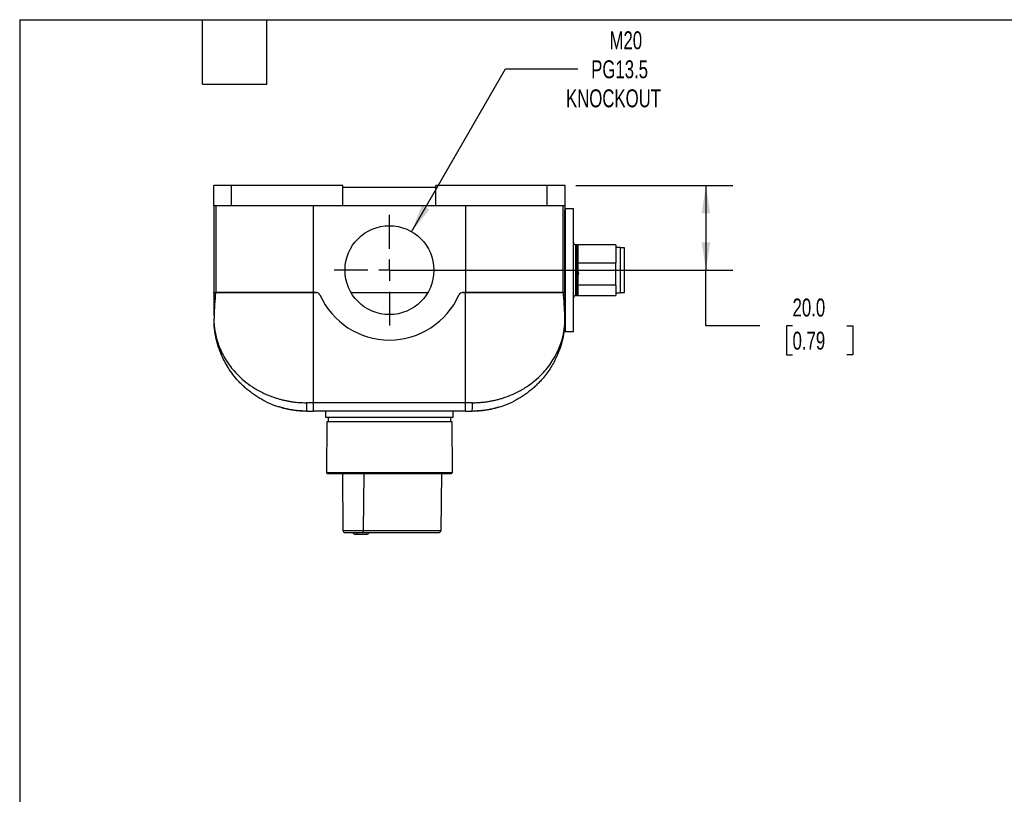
# Model space of a CAD drawing. Header units: millimetres. Extents: x 13 to 546, y 13 to 419.
# Tile 6 of 9: x 13 to 245, y 236 to 419. Entities that reach past the tile are written whole.
import ezdxf

# ---------------------------------------------------------------- set-up
doc = ezdxf.new("R2010")
doc.units = ezdxf.units.MM
doc.header["$LTSCALE"] = 2
doc.linetypes.add('SLD-Center', pattern=[19.05, 15.24, -1.27, 1.27, -1.27])
doc.linetypes.add('SLD-Solid', pattern=[0])
doc.layers.add('CENTER', color=40, linetype='SLD-Center')
doc.layers.add('DIMENSIONS', color=140, linetype='SLD-Solid', lineweight=25)
doc.layers.add('TEXT', color=140, linetype='SLD-Solid', lineweight=25)
doc.styles.add('SLDTEXTSTYLE0', font='TXT', dxfattribs={"width": 0.7})
doc.dimstyles.new('SLDDIMSTYLE0', dxfattribs={"dimtxt": 4.316016, "dimasz": 6.604, "dimexe": 0, "dimexo": 0.0625, "dimgap": 1.079004, "dimtad": 0, "dimtih": 1, "dimtoh": 1, "dimrnd": 1e-09, "dimzin": 4, "dimdsep": 46, "dimtxsty": 'SLDTEXTSTYLE0', "dimsah": 1, "dimcen": 0.09, "dimadec": 0, "dimazin": 1, "dimtfac": 1, "dimtofl": 0, "dimtmove": 0, "dimatfit": 3, "dimfxl": 0, "dimfrac": 2, "dimtolj": 1, "dimtzin": 12, "dimarcsym": 0})
doc.dimstyles.new('SLDDIMSTYLE4', dxfattribs={"dimtxt": 4.316016, "dimasz": 6.604, "dimexe": 0, "dimexo": 0.0625, "dimgap": 1.079004, "dimtad": 0, "dimtih": 1, "dimtoh": 1, "dimrnd": 1e-09, "dimzin": 12, "dimdsep": 46, "dimtxsty": 'SLDTEXTSTYLE0', "dimsah": 1, "dimcen": 0, "dimadec": 0, "dimazin": 3, "dimtfac": 1, "dimtofl": 0, "dimtmove": 0, "dimatfit": 3, "dimfxl": 0, "dimfrac": 2, "dimtolj": 1, "dimtzin": 12, "dimarcsym": 0})

# ---------------------------------------------------------------- blocks, each defined once
blk = doc.blocks.new('_D_7')
at = {"layer": 'DIMENSIONS'}
for p, q in [((105.34, 369.02), (127.54, 407.47)), ((127.54, 407.47), (144.6, 407.47))]:
    blk.add_line(p, q, dxfattribs=at)
blk.add_solid([(105.34, 369.02), (109.52, 374.23), (107.76, 375.25)], dxfattribs=at)
at = {"layer": 'DIMENSIONS', "char_height": 4.233, "attachment_point": 1, "style": 'SLDTEXTSTYLE0'}
for s, insert in [('M20', (152.11, 416.36)), ('PG13.5', (147.78, 409.5)), ('KNOCKOUT', (141.83, 402.64))]:
    blk.add_mtext(s, dxfattribs=dict(at, insert=insert))
blk = doc.blocks.new('_D_8')
at = {"layer": 'DIMENSIONS'}
for p, q in [((144.13, 379.93), (181.26, 379.93)), ((174.91, 379.93), (174.91, 359.93)), ((102.63, 359.93), (181.26, 359.93)), ((174.91, 346.79), (174.91, 359.93)), ((187.61, 346.79), (174.91, 346.79)), ((195.38, 346.79), (193.94, 346.79)), ((193.94, 346.79), (193.94, 339.93)), ((208.21, 346.79), (209.66, 346.79)), ((209.66, 346.79), (209.66, 339.93)), ((193.94, 339.93), (195.38, 339.93)), ((209.66, 339.93), (208.21, 339.93))]:
    blk.add_line(p, q, dxfattribs=at)
for points in [[(174.91, 379.93), (173.89, 373.32), (175.92, 373.32)], [(174.91, 359.93), (175.92, 366.53), (173.89, 366.53)]]:
    blk.add_solid(points, dxfattribs=at)
at = {"layer": 'DIMENSIONS', "char_height": 4.233, "attachment_point": 1, "style": 'SLDTEXTSTYLE0'}
for s, insert in [('20.0', (195.38, 353.22)), ('0.79', (195.38, 345.39))]:
    blk.add_mtext(s, dxfattribs=dict(at, insert=insert))
blk = doc.blocks.new('SW_CENTERMARKSYMBOL_9')
at = {"layer": 'CENTER', "color": 0}
for p, q in [((0, 5.08), (0, 13.04)), ((0, 0), (0, 2.54)), ((-5.08, 0), (-13.04, 0)), ((0, 0), (-2.54, 0)), ((0, 0), (0, -2.54)), ((0, 0), (2.54, 0)), ((5.08, 0), (13.04, 0)), ((0, -5.08), (0, -13.04))]:
    blk.add_line(p, q, dxfattribs=at)

msp = doc.modelspace()

# ---------------------------------------------------------------- linework, layer by layer
for p, q in [((58.593, 375.126), (58.593, 379.926)), ((62.793, 379.926), (58.593, 379.926)), ((62.793, 375.126), (62.793, 379.926)), ((89.093, 379.926), (62.793, 379.926)), ((89.093, 375.126), (89.093, 379.926)), ((111.093, 379.426), (89.093, 379.426)), ((111.093, 375.126), (111.093, 379.926)), ((137.393, 379.926), (111.093, 379.926)), ((137.393, 375.126), (137.393, 379.926)), ((141.593, 379.926), (137.393, 379.926)), ((141.593, 375.126), (141.593, 379.926)), ((62.793, 375.126), (58.593, 375.126)), ((59.08, 375.126), (59.08, 354.626)), ((89.093, 375.126), (62.793, 375.126)), ((82.093, 375.126), (82.093, 354.626)), ((111.093, 375.126), (89.093, 375.126)), ((137.393, 375.126), (111.093, 375.126)), ((118.093, 375.126), (118.093, 354.626)), ((141.593, 375.126), (137.393, 375.126)), ((141.106, 375.126), (141.106, 354.626)), ((143.593, 374.426), (141.593, 374.426)), ((141.593, 374.426), (141.593, 345.426)), ((143.593, 345.426), (143.593, 374.426)), ((144.393, 365.926), (144.093, 365.926)), ((144.093, 365.926), (144.093, 365.84)), ((144.093, 365.84), (144.093, 353.926)), ((144.393, 365.84), (144.393, 365.926)), ((144.393, 353.926), (144.393, 365.84)), ((153.593, 365.926), (144.593, 365.926)), ((144.593, 365.926), (144.593, 361.699)), ((153.593, 365.926), (153.593, 361.699)), ((154.593, 365.276), (153.593, 365.276)), ((154.593, 365.276), (154.593, 365.199)), ((155.643, 365.226), (154.593, 365.226)), ((154.593, 365.199), (154.593, 354.576)), ((155.643, 365.15), (155.643, 365.226)), ((155.643, 354.626), (155.643, 365.15)), ((144.593, 361.699), (153.593, 361.699)), ((144.593, 361.23), (144.593, 361.699)), ((153.593, 359.022), (153.593, 361.699)), ((153.593, 356.345), (153.593, 359.022)), ((144.593, 356.345), (144.593, 356.814)), ((153.593, 356.345), (144.593, 356.345)), ((144.593, 356.345), (144.593, 353.926)), ((153.593, 356.345), (153.593, 353.926)), ((58.627, 354.626), (59.08, 354.626)), ((58.628, 354.093), (58.627, 354.626)), ((58.636, 349.244), (58.628, 354.093)), ((58.628, 354.093), (58.928, 354.093)), ((59.08, 354.626), (82.093, 354.626)), ((82.093, 354.626), (59.08, 354.626)), ((82.093, 354.626), (82.833, 354.626)), ((82.093, 354.626), (82.093, 328.615)), ((82.833, 354.626), (82.093, 354.626)), ((91.029, 354.626), (109.157, 354.626)), ((117.353, 354.626), (118.093, 354.626)), ((118.093, 354.626), (117.353, 354.626)), ((118.093, 354.626), (141.106, 354.626)), ((141.106, 354.626), (118.093, 354.626)), ((118.093, 328.615), (118.093, 354.626)), ((141.106, 354.626), (141.559, 354.626)), ((141.257, 354.093), (141.558, 354.093)), ((141.558, 354.093), (141.55, 349.244)), ((141.559, 354.626), (141.558, 354.093)), ((141.593, 354.468), (141.558, 354.468)), ((144.093, 353.926), (144.393, 353.926)), ((144.593, 353.926), (153.593, 353.926)), ((153.593, 354.576), (154.593, 354.576)), ((154.593, 354.626), (155.643, 354.626)), ((58.635, 347.311), (58.629, 348.475)), ((141.55, 347.311), (141.557, 348.475)), ((58.813, 345.529), (58.904, 344.941)), ((141.476, 346.363), (141.593, 346.363)), ((141.593, 345.426), (143.593, 345.426)), ((82.093, 328.615), (80.452, 328.615)), ((118.093, 328.615), (82.093, 328.615)), ((82.093, 328.615), (82.093, 326.626)), ((119.733, 328.615), (118.093, 328.615)), ((118.093, 326.626), (118.093, 328.615)), ((80.566, 326.702), (80.593, 326.626)), ((118.093, 326.626), (82.093, 326.626)), ((85.093, 325.126), (85.093, 326.626)), ((115.093, 326.626), (115.093, 325.126)), ((119.593, 326.626), (119.62, 326.702)), ((115.093, 325.126), (85.093, 325.126)), ((85.299, 324.126), (85.195, 312.126)), ((114.886, 324.126), (85.299, 324.126)), ((85.593, 325.126), (85.593, 324.126)), ((114.593, 324.126), (114.593, 325.126)), ((114.991, 312.126), (114.886, 324.126)), ((85.195, 312.126), (85.393, 311.926)), ((85.195, 312.126), (100.093, 312.126)), ((85.393, 311.926), (114.793, 311.926)), ((88.961, 311.926), (89.079, 298.422)), ((93.999, 298.422), (94.082, 311.926)), ((100.093, 312.126), (114.991, 312.126)), ((112.301, 298.422), (112.467, 311.926)), ((114.793, 311.926), (114.991, 312.126)), ((89.079, 298.422), (93.999, 298.422)), ((93.646, 297.926), (111.593, 297.926)), ((93.999, 298.422), (112.301, 298.422)), ((91.996, 297.526), (94.754, 297.526))]:
    msp.add_line(p, q)
msp.add_circle((100.093, 359.926), 10.5)
for centre, radius, start, end in [((144.093, 366.426), 0.5, 180, 270), ((144.393, 365.726), 0.2, 0, 90), ((82.833, 353.726), 0.9, 24.04208, 90), ((100.093, 361.426), 18, 204.04208, 335.95792), ((117.353, 353.726), 0.9, 90, 155.95792), ((144.093, 353.426), 0.5, 90, 180), ((144.393, 354.126), 0.2, 270, 0), ((60.635, 347.323), 2, 180.33333, 183.73697), ((139.55, 347.323), 2, 356.26303, 359.66667), ((89.579, 298.426), 0.5, 180.5, 270), ((92.045, 298.195), 0.67, 203.60071, 265.87051), ((91.948, 298.195), 0.67, 274.12949, 336.39929), ((93.558, 298.363), 0.445, 281.32378, 7.67534), ((94.706, 298.195), 0.67, 274.12949, 336.39929)]:
    msp.add_arc(centre, radius, start, end)
msp.add_ellipse((111.593, 298.426), major_axis=(0.707, 0), ratio=0.7071068, start_param=4.712389, end_param=6.2744587)
for points, knots in [([(58.593, 375.126), (58.596, 373.398), (58.599, 371.67), (58.604, 368.215), (58.607, 366.488), (58.613, 363.037), (58.616, 361.312), (58.62, 358.733), (58.622, 357.874), (58.624, 356.594), (58.625, 356.168), (58.626, 355.537), (58.626, 355.328), (58.627, 355.024), (58.627, 354.923), (58.627, 354.783), (58.627, 354.738), (58.627, 354.66), (58.627, 354.626), (58.627, 354.626)], [0, 0, 0, 0, 0.25, 0.25, 0.5, 0.5, 0.75, 0.75, 0.875, 0.875, 0.9375, 0.9375, 0.96875, 0.96875, 0.984375, 0.984375, 0.9921875, 0.9921875, 1, 1, 1, 1]), ([(141.559, 354.626), (141.559, 354.626), (141.559, 354.661), (141.559, 354.74), (141.559, 354.786), (141.559, 354.928), (141.559, 355.028), (141.56, 355.333), (141.56, 355.543), (141.561, 356.173), (141.562, 356.599), (141.564, 357.88), (141.565, 358.739), (141.57, 361.317), (141.573, 363.04), (141.578, 366.49), (141.581, 368.217), (141.587, 371.671), (141.59, 373.398), (141.593, 375.126)], [0, 0, 0, 0, 0.0078125, 0.0078125, 0.015625, 0.015625, 0.03125, 0.03125, 0.0625, 0.0625, 0.125, 0.125, 0.25, 0.25, 0.5, 0.5, 0.75, 0.75, 1, 1, 1, 1]), ([(144.593, 360.477), (144.593, 360.232), (144.623, 359.988), (144.698, 359.503), (144.746, 359.263), (144.793, 359.022)], [0, 0, 0, 0, 0.5, 0.5, 1, 1, 1, 1]), ([(144.593, 357.567), (144.593, 357.812), (144.623, 358.056), (144.698, 358.541), (144.746, 358.781), (144.793, 359.022)], [0, 0, 0, 0, 0.5, 0.5, 1, 1, 1, 1]), ([(58.928, 354.093), (58.854, 353.03), (58.778, 352.033), (58.663, 350.16), (58.624, 349.285), (58.629, 348.475)], [0, 0, 0, 0, 0.5, 0.5, 1, 1, 1, 1]), ([(59.08, 354.626), (59.044, 354.626), (59.012, 354.576), (58.959, 354.39), (58.94, 354.254), (58.928, 354.093)], [0, 0, 0, 0, 0.5, 0.5, 1, 1, 1, 1]), ([(141.257, 354.093), (141.246, 354.254), (141.227, 354.389), (141.174, 354.576), (141.141, 354.626), (141.106, 354.626)], [0, 0, 0, 0, 0.5, 0.5, 1, 1, 1, 1]), ([(141.557, 348.475), (141.562, 349.285), (141.523, 350.16), (141.408, 352.033), (141.332, 353.03), (141.257, 354.093)], [0, 0, 0, 0, 0.5, 0.5, 1, 1, 1, 1]), ([(58.635, 347.311), (58.635, 347.31), (58.636, 347.308), (58.637, 347.292), (58.638, 347.267), (58.641, 347.232), (58.644, 347.187), (58.649, 347.132), (58.654, 347.067), (58.661, 346.992), (58.674, 346.842), (58.701, 346.581), (58.747, 346.199), (58.812, 345.748), (58.901, 345.227), (59.033, 344.579), (59.214, 343.839), (59.442, 343.057), (59.712, 342.26), (60.332, 340.676), (61.308, 338.819), (62.739, 336.836), (64.085, 335.296), (65.698, 333.794), (67.37, 332.553), (68.834, 331.654), (70.036, 331.013), (71.266, 330.45), (72.361, 330.024), (73.302, 329.709), (74.078, 329.478), (74.861, 329.275), (75.65, 329.099), (76.445, 328.95), (77.242, 328.827), (78.043, 328.732), (78.845, 328.665), (79.648, 328.623), (80.185, 328.617), (80.452, 328.615)], [0, 0, 0, 0, 0.00287326, 0.00587063, 0.00900997, 0.01230685, 0.0157747, 0.01942507, 0.02326785, 0.02731153, 0.0315634, 0.04566843, 0.06258868, 0.07954515, 0.10011002, 0.12428642, 0.15504697, 0.18585197, 0.21467134, 0.24741304, 0.37081294, 0.43486686, 0.49475921, 0.57126794, 0.6425449, 0.68225557, 0.72075779, 0.75811409, 0.79439286, 0.81591038, 0.8371635, 0.85817056, 0.87895055, 0.89952308, 0.91990837, 0.9401272, 0.96020085, 0.98015107, 1, 1, 1, 1]), ([(70.408, 329.134), (70.256, 329.212), (69.763, 329.464), (68.968, 329.94), (68.017, 330.563), (67.127, 331.218), (66.293, 331.897), (65.513, 332.596), (64.757, 333.342), (63.829, 334.352), (62.772, 335.675), (61.702, 337.297), (60.78, 339), (60.198, 340.343), (59.836, 341.328), (59.64, 341.911), (59.459, 342.503), (59.296, 343.097), (59.153, 343.682), (59.041, 344.197), (58.956, 344.641), (58.89, 345.015), (58.836, 345.359), (58.791, 345.674), (58.752, 345.976), (58.72, 346.262), (58.693, 346.523), (58.673, 346.744), (58.659, 346.922), (58.648, 347.065), (58.641, 347.17), (58.64, 347.185), (58.64, 347.193)], [0, 0, 0, 0, 0.0192092, 0.0620241, 0.1059492, 0.1510227, 0.1922485, 0.2346334, 0.2781977, 0.3229603, 0.4058632, 0.4937333, 0.5762205, 0.6637514, 0.6920171, 0.7202491, 0.7484484, 0.7779753, 0.806168, 0.8330279, 0.8524555, 0.870602, 0.8874692, 0.903059, 0.9173744, 0.9330165, 0.9469466, 0.9591869, 0.9702039, 0.9798067, 0.990482, 1, 1, 1, 1]), ([(119.733, 328.615), (119.874, 328.616), (120.156, 328.617), (120.578, 328.629), (121.001, 328.647), (121.423, 328.674), (121.845, 328.707), (122.267, 328.749), (122.688, 328.798), (123.109, 328.854), (123.529, 328.918), (123.948, 328.989), (124.365, 329.068), (124.782, 329.154), (125.197, 329.248), (125.61, 329.349), (126.022, 329.458), (126.432, 329.574), (126.839, 329.698), (127.245, 329.83), (127.942, 330.07), (128.92, 330.45), (130.15, 331.014), (131.352, 331.654), (132.816, 332.554), (134.489, 333.795), (136.101, 335.296), (137.447, 336.837), (138.503, 338.3), (139.422, 339.854), (140.035, 341.146), (140.463, 342.232), (140.77, 343.128), (141.016, 343.997), (141.169, 344.659), (141.264, 345.127), (141.335, 345.51), (141.401, 345.93), (141.452, 346.307), (141.491, 346.636), (141.516, 346.894), (141.531, 347.066), (141.54, 347.174), (141.546, 347.252), (141.55, 347.302), (141.55, 347.308), (141.55, 347.311)], [0, 0, 0, 0, 0.0104363, 0.0208978, 0.0313876, 0.041909, 0.0524653, 0.0630595, 0.0736949, 0.0843745, 0.0951014, 0.1058787, 0.1167094, 0.1275963, 0.1385424, 0.1495506, 0.1606236, 0.1717642, 0.1829752, 0.1942591, 0.2056186, 0.2418948, 0.27925, 0.3177525, 0.3574647, 0.4287469, 0.5052718, 0.5650711, 0.6292074, 0.6877361, 0.752687, 0.7816686, 0.814436, 0.8566383, 0.8822671, 0.8913158, 0.9107891, 0.9274791, 0.9413889, 0.9566354, 0.9694718, 0.9766833, 0.9832849, 0.9893257, 0.9948699, 1, 1, 1, 1]), ([(141.546, 347.193), (141.546, 347.185), (141.545, 347.17), (141.538, 347.065), (141.527, 346.922), (141.497, 346.551), (141.426, 345.862), (141.278, 344.873), (141.077, 343.849), (140.817, 342.801), (140.507, 341.771), (140.093, 340.605), (139.555, 339.337), (138.858, 337.967), (138.061, 336.637), (137.16, 335.352), (136.266, 334.253), (135.43, 333.343), (134.674, 332.598), (133.894, 331.898), (133.06, 331.219), (132.17, 330.564), (131.219, 329.94), (130.423, 329.464), (129.929, 329.211), (129.775, 329.133)], [0, 0, 0, 0, 0.0095183, 0.0201963, 0.0297951, 0.0408088, 0.0883824, 0.1352276, 0.1868824, 0.2364866, 0.2866536, 0.3360745, 0.4064956, 0.4736901, 0.5418385, 0.6109465, 0.6768863, 0.721653, 0.7652198, 0.8076055, 0.8488306, 0.8938992, 0.9378222, 0.9806381, 1, 1, 1, 1]), ([(141.281, 344.939), (141.285, 344.964), (141.321, 345.161), (141.365, 345.436), (141.399, 345.719), (141.404, 345.762)], [0, 0, 0, 0, 0.1102462, 0.8642899, 1, 1, 1, 1]), ([(59.157, 343.677), (59.159, 343.667), (59.185, 343.554), (59.209, 343.457), (59.212, 343.443), (59.214, 343.436)], [0, 0, 0, 0, 0.054435, 0.5722995, 1, 1, 1, 1]), ([(140.972, 343.436), (140.971, 343.433), (140.966, 343.413), (140.988, 343.504), (141.019, 343.631), (141.051, 343.778), (141.059, 343.813)], [0, 0, 0, 0, 0.07303552, 0.47344568, 0.87386117, 1, 1, 1, 1]), ([(70.374, 329.159), (70.437, 329.122), (71.181, 328.686), (72.605, 328.109), (74.607, 327.437), (76.526, 327.002), (78.518, 326.715), (79.882, 326.682), (80.566, 326.666)], [0, 0, 0, 0, 0.0224333, 0.2638851, 0.4461923, 0.62983, 0.8145334, 1, 1, 1, 1]), ([(80.452, 328.615), (80.455, 328.353), (80.459, 327.831), (80.492, 327.181), (80.53, 326.775), (80.557, 326.72), (80.566, 326.702)], [0, 0, 0, 0, 0.2855434, 0.5710869, 0.8566303, 1, 1, 1, 1]), ([(119.62, 326.666), (120.303, 326.682), (121.667, 326.715), (123.659, 327.001), (125.577, 327.437), (127.579, 328.108), (129.002, 328.684), (129.746, 329.121), (129.81, 329.158)], [0, 0, 0, 0, 0.1854648, 0.3701674, 0.5538049, 0.7361117, 0.9775606, 1, 1, 1, 1]), ([(119.62, 326.702), (119.629, 326.72), (119.656, 326.775), (119.694, 327.181), (119.727, 327.831), (119.731, 328.353), (119.733, 328.615)], [0, 0, 0, 0, 0.1433722, 0.4289148, 0.7144574, 1, 1, 1, 1]), ([(80.593, 326.626), (80.409, 326.628), (80.042, 326.63), (79.419, 326.655), (78.765, 326.699), (78.093, 326.765), (77.424, 326.853), (76.772, 326.958), (76.155, 327.076), (75.583, 327.202), (75.08, 327.327), (74.659, 327.441), (74.338, 327.534), (74.135, 327.596), (74.045, 327.623), (74.058, 327.619), (74.062, 327.618)], [0, 0, 0, 0, 0.0739874, 0.1479719, 0.2219637, 0.2959588, 0.3699247, 0.4438992, 0.5192497, 0.5946047, 0.6716933, 0.7487724, 0.8255205, 0.9022518, 0.9761357, 1, 1, 1, 1]), ([(126.124, 327.618), (126.124, 327.618), (126.124, 327.618), (125.999, 327.58), (125.776, 327.513), (125.451, 327.42), (125.036, 327.309), (124.534, 327.186), (123.954, 327.06), (123.315, 326.94), (122.635, 326.834), (121.94, 326.749), (121.255, 326.686), (120.599, 326.647), (120.041, 326.629), (119.726, 326.627), (119.593, 326.626)], [0, 0, 0, 0, 0.050013, 0.1217173, 0.1934326, 0.2661113, 0.3388015, 0.4143764, 0.4899522, 0.5672377, 0.6445136, 0.7208076, 0.7970947, 0.8715241, 0.9459548, 1, 1, 1, 1]), ([(89.579, 297.926), (89.579, 297.926), (89.719, 297.926), (90.242, 297.926), (90.614, 297.926), (91.485, 297.926), (91.964, 297.926), (92.888, 297.926), (93.312, 297.926), (93.646, 297.926)], [0, 0, 0, 0, 0.25, 0.25, 0.5, 0.5, 0.75, 0.75, 1, 1, 1, 1])]:
    msp.add_open_spline(points, degree=3, knots=knots)
for points in [[(144.593, 361.23), (144.593, 359.716), (144.593, 358.125), (144.593, 356.814)], [(80.593, 326.626), (81.093, 326.626), (81.591, 326.626), (82.093, 326.626)], [(118.093, 326.626), (118.594, 326.626), (119.093, 326.626), (119.593, 326.626)]]:
    msp.add_open_spline(points, degree=3)
at = {"layer": 'TEXT'}
for p, q in [((12.7, 419.1), (546.1, 419.1)), ((12.7, 419.1), (12.7, 12.7)), ((55.88, 403.86), (55.88, 419.1)), ((71.12, 403.86), (71.12, 419.1)), ((55.88, 403.86), (71.12, 403.86))]:
    msp.add_line(p, q, dxfattribs=at)

# ---------------------------------------------------------------- block references
at = {"layer": 'CENTER'}
msp.add_blockref('SW_CENTERMARKSYMBOL_9', (100.093, 359.926), dxfattribs=at)

# ---------------------------------------------------------------- dimensions: what is measured, and where the dimension line sits
at = {"layer": 'DIMENSIONS'}
dim = msp.add_diameter_dim_2p(p1=(94.843, 350.833), p2=(105.343, 369.02), text='M20\\PPG13.5\\PKNOCKOUT', dimstyle='SLDDIMSTYLE4', override={"dimpost": '<>'}, dxfattribs=at)
dim.commit()
dim.dimension.update_dxf_attribs({"geometry": '_D_7', "text_midpoint": (158.078, 407.471), "dimtype": 163})
dim = msp.add_linear_dim(base=(174.905, 359.926), p1=(141.593, 379.926), p2=(100.093, 359.926), angle=90, dimstyle='SLDDIMSTYLE0', dxfattribs=at)
dim.commit()
dim.dimension.update_dxf_attribs({"geometry": '_D_8', "text_midpoint": (174.905, 346.793), "dimtype": 160})

doc.saveas('drawing.dxf')
